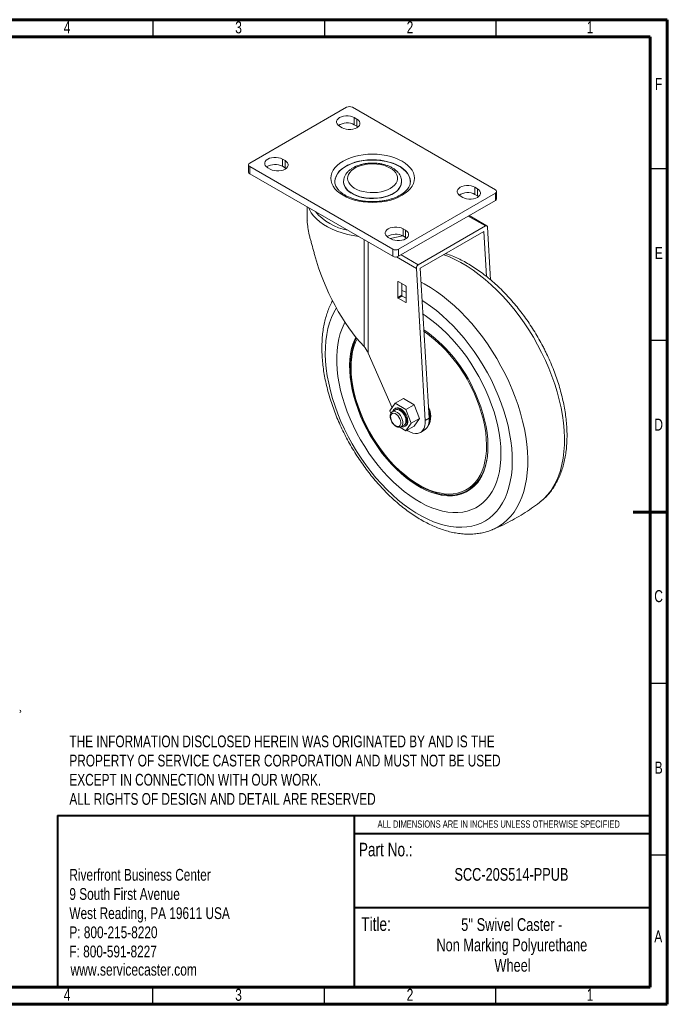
# Model space of a CAD drawing. Header units: inches. Extents: x 0.6 to 16.3, y 0.2 to 11.5.
# Tile 2 of 2: x 8.9 to 16.3, y 0.2 to 11.5. Entities that reach past the tile are written whole.
import ezdxf

# ---------------------------------------------------------------- set-up
doc = ezdxf.new("R2010")
doc.units = ezdxf.units.IN
doc.header["$MEASUREMENT"] = 0
doc.layers.add('FORMAT', color=7, linetype='Continuous')
doc.styles.add('SLDTEXTSTYLE0', font='TXT', dxfattribs={"width": 0.75})

# ---------------------------------------------------------------- blocks, each defined once
blk = doc.blocks.new('SW_NOTE_0')
at = {"layer": 'FORMAT', "color": 0, "char_height": 0.13542, "attachment_point": 1, "style": 'SLDTEXTSTYLE0'}
for s, insert in [('Riverfront Business Center', (0, 0.175)), ('9 South First Avenue', (0, -0.045)), ('West Reading, PA 19611 USA', (0, -0.265)), ('P: 800-215-8220', (0, -0.485)), ('F: 800-591-8227', (0, -0.705))]:
    blk.add_mtext(s, dxfattribs=dict(at, insert=insert))
blk = doc.blocks.new('SW_NOTE_1')
at = {"layer": 'FORMAT', "color": 0, "attachment_point": 2, "style": 'SLDTEXTSTYLE0'}
for s, insert, char_height in [("5'' Swivel Caster -", (0.788, 0.188), 0.14583), ('Non Marking Polyurethane', (0.789, -0.046), 0.14583), ('Wheel', (0.797, -0.28), 0.1458)]:
    blk.add_mtext(s, dxfattribs=dict(at, insert=insert, char_height=char_height))
blk = doc.blocks.new('SW_NOTE_2')
at = {"layer": 'FORMAT', "color": 0, "char_height": 0.13542, "attachment_point": 1, "style": 'SLDTEXTSTYLE0'}
for s, insert in [('THE INFORMATION DISCLOSED HEREIN WAS ORIGINATED BY AND IS THE', (0, 0.175)), ('PROPERTY OF SERVICE CASTER CORPORATION AND MUST NOT BE USED', (0, -0.045)), ('EXCEPT IN CONNECTION WITH OUR WORK.', (0, -0.265)), ('ALL RIGHTS OF DESIGN AND DETAIL ARE RESERVED', (0, -0.485))]:
    blk.add_mtext(s, dxfattribs=dict(at, insert=insert))

msp = doc.modelspace()

# ---------------------------------------------------------------- linework, layer by layer
at = {"color": 7, "linetype": 'Continuous', "lineweight": 60}
for p, q in [((0.59055118, 11.49606299), (16.33858268, 11.49606299)), ((16.33858268, 11.49606299), (16.33858268, 0.19685039)), ((0.78740157, 11.2992126), (16.14173228, 11.2992126)), ((16.14173228, 11.2992126), (16.14173228, 0.39370079)), ((16.33858268, 5.84645669), (15.94488189, 5.84645669)), ((16.14173228, 2.56889764), (16.14173228, 0.39370079)), ((16.14173228, 0.39370079), (0.78740157, 0.39370079)), ((16.14173228, 0.39370079), (8.77165354, 0.39370079)), ((16.33858268, 0.19685039), (0.59055118, 0.19685039))]:
    msp.add_line(p, q, dxfattribs=at)
at = {"color": 7, "linetype": 'Continuous', "lineweight": 30}
for p, q in [((10.43307087, 11.49606299), (10.43307087, 11.2992126)), ((12.4015748, 11.49606299), (12.4015748, 11.2992126)), ((14.37007874, 11.49606299), (14.37007874, 11.2992126)), ((16.33858268, 9.78346457), (16.14173228, 9.78346457)), ((16.33858268, 7.81496063), (16.14173228, 7.81496063)), ((16.33858268, 3.87795276), (16.14173228, 3.87795276)), ((16.33858268, 1.90944882), (16.14173228, 1.90944882)), ((10.43307087, 0.19685039), (10.43307087, 0.39370079)), ((12.4015748, 0.19685039), (12.4015748, 0.39370079)), ((14.37007874, 0.19685039), (14.37007874, 0.39370079))]:
    msp.add_line(p, q, dxfattribs=at)
at = {"color": 7, "linetype": 'Continuous', "lineweight": 15}
for p, q in [((12.6568865, 10.49089395), (11.54437183, 9.8486529)), ((14.36572789, 9.54249986), (12.72288314, 10.49089395)), ((12.77473763, 10.35482593), (12.74527485, 10.37183443)), ((12.74527485, 10.37183443), (12.74527485, 10.29018035)), ((12.77473763, 10.27317185), (12.74527485, 10.29018035)), ((12.77473763, 10.35482593), (12.77473763, 10.27317185)), ((12.57556922, 10.27386546), (12.60503201, 10.25685695)), ((12.78683003, 10.2650144), (12.77473763, 10.27317185)), ((11.94977972, 9.87858786), (11.92031694, 9.89559636)), ((11.92031694, 9.89559636), (11.92031694, 9.81394228)), ((11.94977972, 9.87858786), (11.94977972, 9.79693378)), ((11.53070348, 9.82960338), (11.53070348, 9.74794929)), ((11.54437183, 9.81055385), (13.18721659, 8.86215976)), ((11.54437183, 9.81055385), (11.54437183, 9.72889977)), ((11.54437183, 9.72889977), (13.18721659, 8.78050568)), ((11.75061131, 9.79762739), (11.78007409, 9.78061889)), ((11.94977972, 9.79693378), (11.92031694, 9.81394228)), ((11.96187212, 9.78877634), (11.94977972, 9.79693378)), ((12.62171653, 9.63842162), (12.62175494, 9.64134271)), ((12.62171653, 9.63842162), (12.62171653, 9.63569981)), ((13.2883832, 9.63569981), (13.2883832, 9.63842162)), ((13.25321322, 8.86215976), (14.36572789, 9.50440081)), ((14.15948841, 9.55542632), (14.13002563, 9.57243482)), ((14.13002563, 9.57243482), (14.13002563, 9.49078074)), ((14.15948841, 9.55542632), (14.15948841, 9.47377224)), ((14.36572789, 9.50440081), (14.36572789, 9.42274673)), ((14.37939624, 9.44179625), (14.37939624, 9.52345033)), ((13.25321322, 8.78050568), (14.36572789, 9.42274673)), ((13.96032, 9.47446585), (13.98978279, 9.45745734)), ((14.15948841, 9.47377224), (14.13002563, 9.49078074)), ((14.17158081, 9.46561479), (14.15948841, 9.47377224)), ((12.20504986, 9.34749846), (12.20504986, 9.20087727)), ((14.26665537, 9.1303321), (14.06292569, 9.24794274)), ((13.3345305, 9.07918825), (13.30506772, 9.09619676)), ((13.30506772, 9.09619676), (13.30506772, 9.01454267)), ((13.3345305, 9.07918825), (13.3345305, 8.99753417)), ((14.24950741, 9.12896046), (13.47923242, 8.68429017)), ((14.23197382, 9.06423668), (13.50294673, 8.6433783)), ((14.26206073, 8.55001615), (14.23197382, 9.06423668)), ((14.31005588, 8.51056578), (14.27472583, 9.11439775)), ((13.13536209, 8.99822778), (13.16482487, 8.98121928)), ((13.3345305, 8.99753417), (13.30506772, 9.01454267)), ((13.3466229, 8.98937673), (13.3345305, 8.99753417)), ((13.18721659, 8.86215976), (13.18721659, 8.78050568)), ((13.25321322, 8.86215976), (13.25321322, 8.78050568)), ((13.45731039, 8.64251387), (13.55940254, 6.8976397)), ((13.50294673, 8.6433783), (13.60359671, 6.92315245)), ((13.24517835, 8.48735121), (13.24517835, 8.30771223)), ((13.33474521, 8.44108896), (13.2498924, 8.49007345)), ((13.28937253, 8.46728206), (13.28937253, 8.33322498)), ((13.33945926, 8.25328502), (13.33945926, 8.432924)), ((13.28937253, 8.33322498), (13.24517835, 8.30771223)), ((13.29408657, 8.32506002), (13.2498924, 8.29954726)), ((13.2498924, 8.29954726), (13.33474521, 8.25056278)), ((13.29408657, 8.32506002), (13.33945926, 8.29886692)), ((13.17893802, 7.04202306), (12.90486876, 7.66944827)), ((13.21578191, 7.09444531), (13.31006281, 7.14887251)), ((13.4325373, 7.0781695), (13.31006281, 7.14887251)), ((13.21578191, 7.09444531), (13.15454466, 7.00731569)), ((13.15454466, 7.00731569), (13.16530295, 6.97958733)), ((13.21759512, 7.01777484), (13.18223978, 6.99736464)), ((13.21869056, 7.03765171), (13.20926247, 7.03220899)), ((13.33825639, 7.02374229), (13.21578191, 7.09444531)), ((13.33825639, 7.02374229), (13.4325373, 7.0781695)), ((13.39949364, 6.86590966), (13.33825639, 7.02374229)), ((13.49377454, 6.92033687), (13.4325373, 7.0781695)), ((13.39949364, 6.86590966), (13.49377454, 6.92033687)), ((13.4325373, 6.83320725), (13.49377454, 6.92033687)), ((13.55940254, 6.8976397), (13.60359671, 6.92315245)), ((13.26842342, 6.81909376), (13.33825639, 6.77878005)), ((13.28223166, 6.82415487), (13.317587, 6.84456507)), ((13.32591965, 6.83013092), (13.33534774, 6.83557364)), ((13.33825639, 6.77878005), (13.39949364, 6.86590966)), ((13.33825639, 6.77878005), (13.4325373, 6.83320725)), ((13.50462255, 6.76009352), (13.54881673, 6.78560627)), ((14.03533525, 6.10424306), (14.07069059, 6.12465326)), ((14.32995881, 5.64386123), (14.32824422, 5.64315456))]:
    msp.add_line(p, q, dxfattribs=at)
at = {"color": 8, "linetype": 'Continuous', "lineweight": 15}
for p, q in [((14.24950741, 9.12896046), (14.05316371, 9.24230727)), ((12.85685386, 7.74450446), (12.85685386, 8.97122003)), ((12.90486876, 8.94350162), (12.90486876, 7.66944827)), ((13.45731039, 8.64251387), (13.23074131, 8.77330941)), ((13.28288872, 8.79763698), (13.47923242, 8.68429017)), ((13.24989317, 8.49007301), (13.24517835, 8.48735121)), ((13.33945926, 8.36929521), (13.28937253, 8.38887687)), ((13.33945926, 8.25328414), (13.33474521, 8.25056278))]:
    msp.add_line(p, q, dxfattribs=at)
at = {"color": 7, "linetype": 'Continuous', "lineweight": 40}
for p, q in [((9.33591247, 2.36343871), (16.14173228, 2.36343871)), ((9.33591247, 2.36343871), (9.33591247, 0.39370079)), ((12.74360818, 2.36343871), (12.74360818, 0.39370079)), ((12.74360818, 2.1586001), (16.14173228, 2.1586001)), ((12.74360818, 1.30774736), (16.14173228, 1.30774736))]:
    msp.add_line(p, q, dxfattribs=at)
at = {"color": 7, "linetype": 'Continuous', "lineweight": 15, "flags": 128}
for points in [[(12.74527485, 10.37183443), (12.72426589, 10.38150636), (12.70005552, 10.38823701), (12.67385777, 10.39168889), (12.6469863, 10.39168889), (12.62078855, 10.38823701), (12.59657819, 10.38150636), (12.57556922, 10.37183443), (12.55881513, 10.35970621), (12.54715604, 10.34572987), (12.54117657, 10.33060623), (12.54117657, 10.31509366), (12.54715604, 10.29997002), (12.55881513, 10.28599367), (12.57556922, 10.27386546)], [(12.60503201, 10.25685695), (12.62604097, 10.24718502), (12.65025133, 10.24045437), (12.67644908, 10.2370025), (12.70332056, 10.2370025), (12.72951831, 10.24045437), (12.75372867, 10.24718502), (12.77473763, 10.25685695), (12.79149172, 10.26898517), (12.80315082, 10.28296152), (12.80913028, 10.29808516), (12.80913028, 10.31359773), (12.80315082, 10.32872137), (12.79149172, 10.34269771), (12.77473763, 10.35482593)], [(13.29446112, 9.48058891), (13.25432497, 9.45988284), (13.21042526, 9.44190119), (13.16331406, 9.42687009), (13.11358381, 9.41497858), (13.06185991, 9.40637618), (13.00879281, 9.40117109), (12.95504986, 9.39942875), (12.90130691, 9.40117109), (12.84823981, 9.40637618), (12.79651591, 9.41497858), (12.74678567, 9.42687009), (12.69967447, 9.44190119), (12.65577476, 9.45988284), (12.61563861, 9.48058891), (12.57977075, 9.50375901), (12.54862225, 9.52910178), (12.52258481, 9.55629849), (12.50198586, 9.58500715), (12.48708446, 9.61486673), (12.478068, 9.64550171), (12.47504986, 9.67652685), (12.478068, 9.707552), (12.48708446, 9.73818698), (12.50198586, 9.76804656), (12.52258481, 9.79675522), (12.54862225, 9.82395193), (12.57977075, 9.8492947), (12.61563861, 9.8724648), (12.65577476, 9.89317087), (12.69967447, 9.91115252), (12.74678567, 9.92618362), (12.79651591, 9.93807513), (12.84823981, 9.94667753), (12.90130691, 9.95188262), (12.95504986, 9.95362496), (13.00879281, 9.95188262), (13.06185991, 9.94667753), (13.11358381, 9.93807513), (13.16331406, 9.92618362), (13.21042526, 9.91115252), (13.25432497, 9.89317087), (13.29446112, 9.8724648), (13.33032897, 9.8492947), (13.36147748, 9.82395193), (13.38751492, 9.79675522), (13.40811386, 9.76804656), (13.42301526, 9.73818698), (13.43203172, 9.707552), (13.43504986, 9.67652685), (13.43203172, 9.64550171), (13.42301526, 9.61486673), (13.40811386, 9.58500715), (13.38751492, 9.55629849), (13.36147748, 9.52910178), (13.33032897, 9.50375901), (13.29446112, 9.48058891)], [(11.92031694, 9.89559636), (11.89930797, 9.9052683), (11.87509761, 9.91199895), (11.84889986, 9.91545082), (11.82202839, 9.91545082), (11.79583064, 9.91199895), (11.77162028, 9.9052683), (11.75061131, 9.89559636), (11.73385722, 9.88346815), (11.72219813, 9.8694918), (11.71621866, 9.85436816), (11.71621866, 9.83885559), (11.72219813, 9.82373195), (11.73385722, 9.80975561), (11.75061131, 9.79762739)], [(11.78007409, 9.78061889), (11.80108306, 9.77094696), (11.82529342, 9.76421631), (11.85149117, 9.76076443), (11.87836264, 9.76076443), (11.9045604, 9.76421631), (11.92877076, 9.77094696), (11.94977972, 9.78061889), (11.96653381, 9.79274711), (11.97819291, 9.80672345), (11.98417237, 9.82184709), (11.98417237, 9.83735966), (11.97819291, 9.8524833), (11.96653381, 9.86645965), (11.94977972, 9.87858786)], [(13.3883832, 9.63569981), (13.38833562, 9.63940673), (13.38453496, 9.66896444), (13.37470528, 9.69805519), (13.35898455, 9.72627061), (13.33759347, 9.75321462), (13.31083231, 9.77850897), (13.27907675, 9.80179859), (13.24277256, 9.82275656), (13.20242938, 9.84108865), (13.15861352, 9.85653754), (13.11194009, 9.86888635), (13.06306425, 9.87796173), (13.01267213, 9.88363629), (12.96147112, 9.88583036), (12.91017997, 9.88451314), (12.8595187, 9.87970314), (12.81019847, 9.87146786), (12.76291164, 9.85992291), (12.71832201, 9.84523036), (12.67705551, 9.82759647), (12.63969145, 9.80726876), (12.60675433, 9.78453261), (12.57870652, 9.75970716), (12.55594174, 9.73314093), (12.53877957, 9.70520684), (12.52746092, 9.67629702), (12.52214467, 9.6468173), (12.52171653, 9.63569981)], [(13.15775381, 9.55950836), (13.1851076, 9.57779341), (13.2075581, 9.5981828), (13.22462684, 9.62024195), (13.23595001, 9.64350072), (13.24128628, 9.66746338), (13.24052191, 9.69161921), (13.23367321, 9.71545338), (13.22088613, 9.7384579), (13.20243322, 9.76014246), (13.17870776, 9.7800449), (13.15021541, 9.79774103), (13.11756346, 9.8128537), (13.08144781, 9.82506079), (13.0426382, 9.83410214), (13.0019618, 9.83978505), (12.96028556, 9.8419884), (12.91849772, 9.84066521), (12.87748894, 9.83584371), (12.83813322, 9.82762664), (12.80126939, 9.81618914), (12.76768311, 9.80177498), (12.73809024, 9.78469138), (12.71312148, 9.76530243), (12.693309, 9.74402139), (12.67907508, 9.72130182), (12.67072308, 9.69762795), (12.66843101, 9.67350435), (12.67224773, 9.64944517), (12.68209188, 9.62596318), (12.69775366, 9.60355888), (12.71889926, 9.58270975), (12.74507799, 9.56386018), (12.77573192, 9.5474119), (12.8102077, 9.53371548), (12.84777053, 9.52306284), (12.88761984, 9.51568102), (12.9289063, 9.51172735), (12.97074997, 9.51128609), (13.01225901, 9.51436665), (13.05254874, 9.52090338), (13.09076046, 9.53075695), (13.12607973, 9.54371735), (13.15775381, 9.55950836)], [(12.7193476, 9.4996318), (12.75363773, 9.48237121), (12.79167979, 9.46796685), (12.83276512, 9.45668704), (12.87612839, 9.4487419), (12.92096181, 9.44427943), (12.96643023, 9.44338276), (13.01168666, 9.44606859), (13.05588805, 9.45228689), (13.09821101, 9.46192183), (13.13786715, 9.47479393), (13.17411776, 9.49066339), (13.20628754, 9.50923461), (13.23377724, 9.53016164), (13.25607477, 9.55305464), (13.27276478, 9.57748717), (13.28353637, 9.60300409), (13.28818887, 9.62913007), (13.2883832, 9.63569981)], [(14.13002563, 9.57243482), (14.10901667, 9.58210675), (14.0848063, 9.5888374), (14.05860855, 9.59228928), (14.03173708, 9.59228928), (14.00553933, 9.5888374), (13.98132897, 9.58210675), (13.96032, 9.57243482), (13.94356591, 9.5603066), (13.93190682, 9.54633026), (13.92592735, 9.53120662), (13.92592735, 9.51569405), (13.93190682, 9.50057041), (13.94356591, 9.48659406), (13.96032, 9.47446585)], [(13.98978279, 9.45745734), (14.01079175, 9.44778541), (14.03500211, 9.44105476), (14.06119986, 9.43760289), (14.08807134, 9.43760289), (14.11426909, 9.44105476), (14.13847945, 9.44778541), (14.15948841, 9.45745734), (14.1762425, 9.46958556), (14.1879016, 9.48356191), (14.19388106, 9.49868555), (14.19388106, 9.51419812), (14.1879016, 9.52932176), (14.1762425, 9.5432981), (14.15948841, 9.55542632)], [(13.30506772, 9.09619676), (13.28405875, 9.10586869), (13.25984839, 9.11259934), (13.23365064, 9.11605121), (13.20677917, 9.11605121), (13.18058142, 9.11259934), (13.15637106, 9.10586869), (13.13536209, 9.09619676), (13.118608, 9.08406854), (13.10694891, 9.07009219), (13.10096944, 9.05496855), (13.10096944, 9.03945598), (13.10694891, 9.02433234), (13.118608, 9.010356), (13.13536209, 8.99822778)], [(13.16482487, 8.98121928), (13.18583384, 8.97154735), (13.2100442, 8.9648167), (13.23624195, 8.96136482), (13.26311342, 8.96136482), (13.28931118, 8.9648167), (13.31352154, 8.97154735), (13.3345305, 8.98121928), (13.35128459, 8.9933475), (13.36294369, 9.00732384), (13.36892315, 9.02244748), (13.36892315, 9.03796005), (13.36294369, 9.05308369), (13.35128459, 9.06706004), (13.3345305, 9.07918825)], [(12.63799853, 8.02336664), (12.62918807, 8.00700391), (12.60449218, 7.9534738), (12.58381557, 7.89585281), (12.5672526, 7.83440386), (12.55487883, 7.76940733), (12.54675072, 7.70115977), (12.54290536, 7.62997259), (12.5433603, 7.5561706), (12.54811346, 7.48009053), (12.55714315, 7.40207953), (12.57040817, 7.32249354), (12.58784799, 7.24169569), (12.60938305, 7.16005465), (12.63491509, 7.07794292), (12.6643276, 6.99573516), (12.69748638, 6.91380647), (12.73424014, 6.83253067), (12.77442118, 6.7522786), (12.81784616, 6.67341643), (12.86431694, 6.59630399), (12.91362149, 6.52129314), (12.96553485, 6.44872612), (13.01982014, 6.37893404), (13.07622967, 6.31223535), (13.13450606, 6.24893439), (13.19438341, 6.18931996), (13.2555885, 6.1336641), (13.31784209, 6.08222073), (13.38086011, 6.03522459), (13.44435503, 5.9928901), (13.50803714, 5.95541043), (13.57161586, 5.92295659), (13.63480112, 5.89567666), (13.6973046, 5.87369511), (13.75884111, 5.85711224), (13.81912989, 5.84600371), (13.87789584, 5.8404202), (13.93487083, 5.84038721), (13.98979489, 5.84590486), (14.04241743, 5.856948), (14.09249833, 5.87346622), (14.13980909, 5.89538417), (14.18413384, 5.92260183), (14.22527034, 5.95499502), (14.26303089, 5.99241594), (14.29724319, 6.03469384), (14.32775115, 6.08163581), (14.35441556, 6.13302768), (14.37711476, 6.18863495), (14.39574518, 6.2482039), (14.41022181, 6.31146274), (14.42047861, 6.37812281), (14.42646876, 6.44787998), (14.42816493, 6.52041595), (14.4255594, 6.59539976), (14.41866404, 6.67248927), (14.40751032, 6.75133275), (14.39214914, 6.83157044), (14.37265057, 6.91283625), (14.34910359, 6.99475938), (14.32161564, 7.07696602), (14.29031213, 7.15908109), (14.25533591, 7.24072992), (14.21684655, 7.32153996), (14.21684655, 7.32153996)], [(12.63799853, 8.02336664), (12.62918807, 8.00700391), (12.60449218, 7.9534738), (12.58381557, 7.89585281), (12.5672526, 7.83440386), (12.55487883, 7.76940733), (12.54675072, 7.70115977), (12.54290536, 7.62997259), (12.5433603, 7.5561706), (12.54811346, 7.48009053), (12.55714315, 7.40207953), (12.57040817, 7.32249354), (12.58784799, 7.24169569), (12.60938305, 7.16005465), (12.63491509, 7.07794292), (12.6643276, 6.99573516), (12.69748638, 6.91380647), (12.73424014, 6.83253067), (12.77442118, 6.7522786), (12.81784616, 6.67341643), (12.86431694, 6.59630399), (12.91362149, 6.52129314), (12.96553485, 6.44872612), (13.01982014, 6.37893404), (13.07622967, 6.31223535), (13.13450606, 6.24893439), (13.19438341, 6.18931996), (13.2555885, 6.1336641), (13.31784209, 6.08222073), (13.38086011, 6.03522459), (13.44435503, 5.9928901), (13.50803714, 5.95541043), (13.57161586, 5.92295659), (13.63480112, 5.89567666), (13.6973046, 5.87369511), (13.75884111, 5.85711224), (13.81912989, 5.84600371), (13.87789584, 5.8404202), (13.93487083, 5.84038721), (13.98979489, 5.84590486), (14.04241743, 5.856948), (14.09249833, 5.87346622), (14.13980909, 5.89538417), (14.18413384, 5.92260183), (14.22527034, 5.95499502), (14.26303089, 5.99241594), (14.29724319, 6.03469384), (14.32775115, 6.08163581), (14.35441556, 6.13302768), (14.37711476, 6.18863495), (14.39574518, 6.2482039), (14.41022181, 6.31146274), (14.42047861, 6.37812281), (14.42646876, 6.44787998), (14.42816493, 6.52041595), (14.4255594, 6.59539976), (14.41866404, 6.67248927), (14.40751032, 6.75133275), (14.39214914, 6.83157044), (14.37265057, 6.91283625), (14.34910359, 6.99475938), (14.32161564, 7.07696602), (14.29031213, 7.15908109), (14.25533591, 7.24072992), (14.21684655, 7.32153996), (14.21684655, 7.32153996)], [(14.21684655, 7.32153996), (14.17501968, 7.40114249), (14.13004614, 7.47917431), (14.08213113, 7.55527938), (14.03149329, 7.62911044), (13.97836366, 7.70033062), (13.92298465, 7.76861495), (13.86560896, 7.83365189), (13.80649837, 7.89514466), (13.74592258, 7.95281271), (13.68415801, 8.00639289), (13.62148645, 8.05564074), (13.55819387, 8.10033156), (13.53378973, 8.11623539)], [(14.21684655, 7.32153996), (14.17501968, 7.40114249), (14.13004614, 7.47917431), (14.08213113, 7.55527938), (14.03149329, 7.62911044), (13.97836366, 7.70033062), (13.92298465, 7.76861495), (13.86560896, 7.83365189), (13.80649837, 7.89514466), (13.74592258, 7.95281271), (13.68415801, 8.00639289), (13.62148645, 8.05564074), (13.55819387, 8.10033156), (13.53378973, 8.11623539)], [(12.76797169, 7.84531323), (12.75950832, 7.82725973), (12.73938255, 7.77562761), (12.7233569, 7.72008489), (12.71151891, 7.66093493), (12.70393323, 7.59850079), (12.70064128, 7.53312345), (12.70166106, 7.46516), (12.70698697, 7.39498162), (12.71658995, 7.3229716), (12.73041754, 7.24952323), (12.74839422, 7.17503767), (12.7704218, 7.09992172), (12.79637998, 7.02458566), (12.82612699, 6.94944092), (12.85950036, 6.87489794), (12.89631781, 6.80136384), (12.93637826, 6.72924023), (12.97946292, 6.65892103), (13.02533646, 6.5907903), (13.07374835, 6.52522014), (13.12443417, 6.46256868), (13.1771171, 6.4031781), (13.23150941, 6.34737277), (13.28731401, 6.29545747), (13.34422612, 6.24771576), (13.40193492, 6.20440837), (13.46012521, 6.16577185), (13.51847918, 6.1320172), (13.57667811, 6.10332878), (13.63440416, 6.07986329), (13.69134203, 6.06174888), (13.74718076, 6.04908449), (13.80161537, 6.04193928), (13.85434856, 6.04035228), (13.90509231, 6.04433215), (13.95356949, 6.05385717), (13.99951532, 6.0688753), (14.04267888, 6.08930453), (14.0828244, 6.11503327), (14.11973264, 6.14592101), (14.15320201, 6.18179905), (14.18304971, 6.22247143), (14.20911273, 6.26771601), (14.23124872, 6.31728569), (14.24933678, 6.37090974), (14.26327812, 6.42829527), (14.26736752, 6.45040775)], [(12.77622764, 7.83526964), (12.75864754, 7.79657282), (12.73996173, 7.74375095), (12.7254446, 7.68708791), (12.71517734, 7.62690059), (12.70921737, 7.56352558), (12.70759801, 7.49731729), (12.71032832, 7.42864599), (12.71739303, 7.35789572), (12.72875264, 7.28546214), (12.74434362, 7.21175033), (12.76407877, 7.13717252), (12.78784773, 7.06214577), (12.81551758, 6.98708967), (12.84693357, 6.91242396), (12.88192, 6.8385662), (12.92028123, 6.76592943), (12.96180273, 6.69491988), (13.00625227, 6.62593464), (13.0533813, 6.55935951), (13.10292623, 6.49556682), (13.15461001, 6.43491332), (13.20814358, 6.37773819), (13.26322757, 6.3243612), (13.31955392, 6.27508084), (13.37680765, 6.23017272), (13.43466855, 6.18988797), (13.49281305, 6.15445189), (13.55091598, 6.12406264), (13.60865241, 6.09889018), (13.66569945, 6.07907529), (13.72173807, 6.06472877), (13.77645488, 6.05593085), (13.82954388, 6.05273074), (13.88070817, 6.05514634), (13.92966163, 6.06316413), (13.97613049, 6.07673928), (14.01985487, 6.09579586), (14.06059025, 6.12022731), (14.09810882, 6.149897), (14.13220076, 6.184639), (14.16267542, 6.22425902), (14.18936237, 6.26853548), (14.21211236, 6.31722079), (14.23079817, 6.37004266), (14.24531529, 6.42670569), (14.25558255, 6.48689302), (14.26154253, 6.55026803), (14.26316189, 6.61647632), (14.26043158, 6.68514762), (14.25336686, 6.75589789), (14.24200725, 6.82833147), (14.22641627, 6.90204328), (14.20668112, 6.97662109), (14.18291216, 7.05164783), (14.15524232, 7.12670394), (14.12382633, 7.20136965), (14.08883989, 7.27522741), (14.08883989, 7.27522741)], [(13.75897418, 6.03783453), (13.74400156, 6.04033009), (13.68782947, 6.05307009), (13.63055167, 6.07129265), (13.57248099, 6.09489823), (13.51393459, 6.12375792), (13.45523224, 6.15771409), (13.39669455, 6.19658128), (13.33864122, 6.24014722), (13.28138934, 6.28817396), (13.22525157, 6.3403992), (13.17053454, 6.3965377), (13.11753708, 6.45628285), (13.06654866, 6.51930835), (13.01784774, 6.58526996), (12.97170033, 6.65380745), (12.92835845, 6.72454646), (12.88805884, 6.79710066), (12.85102158, 6.87107377), (12.81744897, 6.94606179), (12.78752436, 7.02165515), (12.7614112, 7.09744098), (12.73925211, 7.17300538), (12.72116811, 7.24793563), (12.70725797, 7.3218225), (12.69759766, 7.39426243), (12.69223995, 7.46485979), (12.69121409, 7.53322899), (12.69452569, 7.59899664), (12.70215666, 7.66180352), (12.71406532, 7.72130661), (12.72028143, 7.74506904)], [(14.10164056, 7.27985866), (14.13696962, 7.2053272), (14.16873992, 7.12998506), (14.19677795, 7.05424373), (14.22093057, 6.9785169), (14.24106587, 6.90321815), (14.25707388, 6.82875874), (14.26886715, 6.75554534), (14.2763813, 6.68397782), (14.27957527, 6.61444705), (14.27843161, 6.54733279), (14.27295659, 6.4830016), (14.2631801, 6.42180481), (14.24915553, 6.36407668), (14.23095948, 6.3101325), (14.20869133, 6.26026688), (14.18247271, 6.21475218), (14.16136028, 6.18498635)], [(13.35951494, 6.88898887), (13.35729126, 6.91224176), (13.35074008, 6.93680849), (13.34021459, 6.96136466), (13.32628222, 6.98458645), (13.30969406, 7.00522196), (13.29134439, 7.02215872), (13.27222245, 7.03448368), (13.25335909, 7.04153238), (13.23577125, 7.04292484), (13.2204071, 7.03858598), (13.21869056, 7.03765171)], [(13.26759106, 7.02643305), (13.2866159, 7.01288242), (13.3046151, 6.99492664), (13.32061833, 6.97353373), (13.33376285, 6.94985697), (13.34334002, 6.92517279), (13.34883355, 6.90081192), (13.34994728, 6.87808766), (13.34662116, 6.85822508), (13.33903451, 6.84229498), (13.32759632, 6.83115615), (13.31292324, 6.82540909), (13.29580628, 6.82536363), (13.28753829, 6.82721832)], [(13.26759106, 7.01282404), (13.28517609, 7.0001071), (13.30165619, 6.98305859), (13.31599585, 6.96274973), (13.32729406, 6.94045659), (13.33484091, 6.91757994), (13.33816221, 6.8955572), (13.33704926, 6.87577214), (13.33157199, 6.85946793), (13.32207457, 6.84766902), (13.317587, 6.84456507)], [(13.22045061, 6.83591128), (13.23634853, 6.8292569), (13.25106739, 6.82814264), (13.26351553, 6.83265113), (13.27276975, 6.842448), (13.27814369, 6.85680667), (13.2792388, 6.87466221), (13.27597386, 6.89469036), (13.26859102, 6.91540573), (13.25763782, 6.93527196), (13.24392662, 6.95281564), (13.2284743, 6.96673566), (13.21242691, 6.97599963), (13.1969746, 6.97992047), (13.18326339, 6.9782074), (13.17231019, 6.97098747), (13.16492735, 6.95879615), (13.16166241, 6.94253761), (13.16275752, 6.92341768), (13.16813147, 6.90285439), (13.17738569, 6.88237283), (13.18983383, 6.86349201), (13.20455268, 6.84761226), (13.22045061, 6.83591128)], [(13.55940254, 6.8976397), (13.55919405, 6.86426151), (13.5545383, 6.83388405), (13.54554547, 6.80722632), (13.53242841, 6.78491928), (13.5154976, 6.76749092), (13.49515377, 6.75535376), (13.47187844, 6.74879506), (13.44622251, 6.74797007), (13.41879324, 6.75289831), (13.39023985, 6.76346314), (13.36123817, 6.77941449), (13.35111208, 6.78620148)], [(14.87598595, 5.9590855), (14.87804766, 5.96067554), (14.87981173, 5.96204822)]]:
    msp.add_lwpolyline(points, dxfattribs=at)
at = {"color": 8, "linetype": 'Continuous', "lineweight": 15, "flags": 128}
for points in [[(13.38838266, 9.6380269), (13.38795505, 9.6495391), (13.38263881, 9.67901882), (13.37132016, 9.70792864), (13.35415798, 9.73586273), (13.3313932, 9.76242897), (13.30334539, 9.78725441), (13.27040827, 9.80999057), (13.23304421, 9.83031827), (13.19177772, 9.84795217), (13.14718809, 9.86264471), (13.09990126, 9.87418966), (13.05058103, 9.88242494), (12.99991975, 9.88723495), (12.9486286, 9.88855216), (12.89742759, 9.88635809), (12.84703547, 9.88068353), (12.79815964, 9.87160815), (12.7514862, 9.85925934), (12.70767035, 9.84381046), (12.66732716, 9.82547836), (12.63102297, 9.8045204), (12.59926741, 9.78123077), (12.57250625, 9.75593642), (12.55111517, 9.72899242), (12.53539444, 9.700777), (12.52556476, 9.67168625), (12.52176411, 9.64212853), (12.52171863, 9.63764194)], [(13.19075212, 9.5023536), (13.15646199, 9.48509302), (13.11841993, 9.47068866), (13.0773346, 9.45940885), (13.03397134, 9.4514637), (12.98913791, 9.44700123), (12.94366949, 9.44610456), (12.89841307, 9.44879039), (12.85421168, 9.4550087), (12.81188871, 9.46464364), (12.77223257, 9.47751573), (12.73598197, 9.49338519), (12.70381219, 9.51195641), (12.67632249, 9.53288344), (12.65402495, 9.55577645), (12.63733494, 9.58020897), (12.62656336, 9.60572589), (12.62191085, 9.63185187), (12.62171653, 9.63842162)], [(12.79134247, 9.00903895), (12.73042077, 9.0184743), (12.66618402, 9.03200122), (12.60434829, 9.04884924), (12.54542753, 9.06887833), (12.48991149, 9.09192201), (12.4382616, 9.11778875), (12.39090718, 9.14626354), (12.34824181, 9.17710971), (12.31062014, 9.21007087), (12.27835487, 9.24487304), (12.25171418, 9.28122697), (12.2309195, 9.31883048), (12.22313464, 9.33705834)], [(14.89601286, 7.6760882), (14.84989382, 7.76430229), (14.8006386, 7.85099894), (14.74842691, 7.93586181), (14.69344927, 8.01858124), (14.63590629, 8.0988554), (14.57600794, 8.17639137), (14.51397278, 8.25090625), (14.45002717, 8.32212812), (14.38440445, 8.38979711), (14.31734405, 8.4536663), (14.24909068, 8.51350265), (14.17989338, 8.5690878), (14.11000465, 8.62021895), (14.03967951, 8.66670951), (13.96917457, 8.70838986), (13.89874708, 8.74510789), (13.82865404, 8.77672964), (13.77193066, 8.79865942)], [(13.51221664, 8.48494464), (13.54838453, 8.46547294), (13.61888948, 8.4237926), (13.68921462, 8.37730203), (13.75910335, 8.32617089), (13.82830064, 8.27058573), (13.89655401, 8.21074939), (13.96361441, 8.14688019), (14.02923714, 8.0792112), (14.09318275, 8.00798933), (14.15521791, 7.93347446), (14.21511626, 7.85593848), (14.27265924, 7.77566432), (14.32763687, 7.69294489), (14.37984856, 7.60808202), (14.42910379, 7.52138537), (14.47522283, 7.43317128), (14.51803739, 7.34376165), (14.55739126, 7.2534827), (14.59314083, 7.16266387), (14.62515565, 7.07163654), (14.65331892, 6.98073286), (14.67752786, 6.89028453), (14.69769413, 6.80062157), (14.71374416, 6.71207118), (14.72561938, 6.62495644), (14.73327645, 6.53959525), (14.73668745, 6.45629906), (14.73583991, 6.37537182), (14.73073694, 6.29710883), (14.72139715, 6.22179565), (14.70785462, 6.1497071), (14.69015878, 6.08110623), (14.66837418, 6.01624333), (14.64258032, 5.9553551), (14.61287132, 5.89866372), (14.57935558, 5.84637603), (14.5421554, 5.79868283), (14.50140652, 5.75575815), (14.45725762, 5.71775862), (14.40986981, 5.6848229), (14.35941598, 5.65707115), (14.32995881, 5.64386123)], [(14.31825996, 7.35823113), (14.27362473, 7.44342359), (14.22581551, 7.52705964), (14.17502482, 7.60880252), (14.12145718, 7.68832306), (14.06532827, 7.76530107), (14.00686412, 7.83942659), (13.94630014, 7.91040114), (13.88388019, 7.97793892), (13.81985562, 8.041768), (13.75448424, 8.10163135), (13.68802927, 8.15728792), (13.6207583, 8.2085136), (13.55294221, 8.25510213), (13.52461244, 8.27308593)], [(12.53884277, 8.18818407), (12.50865001, 8.13517428), (12.48236242, 8.07777877), (12.46011364, 8.01627252), (12.44199324, 7.95090321), (12.42807419, 7.88193405), (12.41841254, 7.80964275), (12.41304719, 7.73432042), (12.41199974, 7.65627034), (12.41527442, 7.57580679), (12.42285803, 7.49325377), (12.43472005, 7.4089437), (12.4508127, 7.32321606), (12.47107119, 7.23641605), (12.49541394, 7.14889317), (12.52374294, 7.06099986), (12.55594411, 6.97309003), (12.59188779, 6.88551766), (12.63142925, 6.79863537), (12.67440926, 6.71279301), (12.72065477, 6.62833623), (12.76997955, 6.54560512), (12.82218501, 6.46493279), (12.87706091, 6.3866441), (12.9343863, 6.31105428), (12.99393034, 6.2384677), (13.05545328, 6.16917665), (13.11870739, 6.10346013), (13.18343795, 6.04158277), (13.24938433, 5.98379372), (13.31628098, 5.93032567), (13.38385853, 5.88139393), (13.45184487, 5.83719552), (13.51996625, 5.79790843), (13.58794836, 5.76369083), (13.65551746, 5.73468052), (13.72240148, 5.7109943), (13.78833109, 5.69272756), (13.85304083, 5.67995385), (13.91627013, 5.6727246), (13.97776439, 5.67106892), (14.03727598, 5.67499349), (14.09456529, 5.68448249), (14.14940162, 5.69949772), (14.20156417, 5.71997871), (14.2508429, 5.74584301), (14.29703939, 5.77698645), (14.3399676, 5.81328364), (14.37945469, 5.85458842), (14.41534166, 5.90073448), (14.447484, 5.95153599), (14.47575229, 6.0067884), (14.5000327, 6.06626922), (14.52022746, 6.12973896), (14.53625525, 6.19694203), (14.54805154, 6.26760783), (14.55556883, 6.34145183), (14.55877684, 6.41817666), (14.55766267, 6.4974734), (14.55223078, 6.57902274), (14.54250307, 6.66249631), (14.5285187, 6.74755799), (14.51033397, 6.83386527), (14.48802212, 6.92107062), (14.46167298, 7.00882289), (14.43139265, 7.09676874), (14.39730306, 7.18455404), (14.35954148, 7.2718253), (14.31825996, 7.35823113), (14.31825996, 7.35823113)], [(14.87981173, 5.96204822), (14.92219655, 5.99867507), (14.96294544, 6.04159975), (15.00014562, 6.08929294), (15.03366136, 6.14158063), (15.06337036, 6.19827202), (15.08916422, 6.25916025), (15.11094881, 6.32402314), (15.12864466, 6.39262402), (15.14218718, 6.46471257), (15.15152697, 6.54002575), (15.15662995, 6.61828874), (15.15747748, 6.69921598), (15.15406649, 6.78251216), (15.14640941, 6.86787336), (15.1345342, 6.95498809), (15.11848417, 7.04353849), (15.09831789, 7.13320144), (15.07410895, 7.22364978), (15.04594569, 7.31455346), (15.01393086, 7.40558079), (14.97818129, 7.49639962), (14.93882743, 7.58667856), (14.89601286, 7.6760882)], [(13.59583427, 7.05582167), (13.59858235, 7.04895247), (13.6104444, 7.01353932), (13.61829069, 6.97865328), (13.62192802, 6.94515338), (13.62126683, 6.91386448), (13.6163234, 6.88555702), (13.60721945, 6.86092803), (13.59417916, 6.84058395), (13.59199662, 6.83804023)], [(13.18237633, 6.99744303), (13.19067303, 7.00081292), (13.20620538, 7.00170679), (13.22337332, 6.99688612), (13.24109812, 6.98665381), (13.25826606, 6.9716528), (13.27379841, 6.95282566), (13.28671923, 6.93135536), (13.29621665, 6.90859096), (13.30169392, 6.88596284), (13.30280687, 6.86489279), (13.29948557, 6.84670474), (13.29193872, 6.8325415), (13.28269828, 6.82442932)]]:
    msp.add_lwpolyline(points, dxfattribs=at)
at = {"color": 7, "linetype": 'Continuous', "lineweight": 15}
for centre, radius, start, end in [((12.68988482, 10.42720743), 0.07172769, 62.609672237, 117.390327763), ((12.66124984, 10.13290655), 0.17831222, 61.886218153, 123.252164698), ((11.55160176, 9.82960338), 0.02037538, 110.783420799, 249.216579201), ((11.83629193, 9.65666849), 0.17831222, 61.886218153, 123.252164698), ((11.55405815, 9.75027826), 0.0234705, 185.694799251, 245.625341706), ((12.78820184, 9.65209583), 0.16729073, 185.62453912, 245.695601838), ((14.04600062, 9.33350694), 0.17831222, 61.886218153, 123.252164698), ((14.35849796, 9.52345033), 0.02037538, 290.783420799, 69.216579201), ((14.35604158, 9.44412522), 0.0234705, 294.374658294, 354.305200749), ((13.22104271, 8.85726888), 0.17831222, 61.886218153, 123.252164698), ((13.22021491, 8.92584628), 0.07172769, 242.609672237, 297.390327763), ((13.22021491, 8.8441922), 0.07172769, 242.609672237, 297.390327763), ((13.24805218, 8.48781739), 0.00291139, 50.796714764, 189.21403699), ((13.32922448, 8.43245826), 0.01024537, 2.605478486, 57.39452166), ((13.25541313, 8.30817797), 0.01024537, 182.605478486, 237.39452166), ((13.2996073, 8.33369072), 0.01024537, 182.605478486, 237.39452166), ((13.33658543, 8.25281884), 0.00291139, 230.796714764, 9.21403699), ((12.56482947, 6.54263966), 1.70448824, 25.627359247, 54.927937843), ((12.58439274, 6.55389052), 1.66843884, 25.616308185, 54.830778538), ((13.23570536, 6.98838563), 0.04964176, 50.035252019, 165.960701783), ((13.23854563, 6.97442597), 0.04814612, 52.895067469, 115.794474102), ((13.38218389, 6.94189097), 0.23076992, 340.904540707, 20.971071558), ((13.46517174, 6.89860083), 0.1405854, 306.510944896, 10.057621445), ((13.30291873, 6.88242055), 0.05697608, 304.692289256, 6.619891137), ((13.87564714, 6.45869548), 0.38681539, 300.280169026, 324.149786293), ((8.90343376, 3.55892635), 0.01327773, 0, 90), ((8.90343376, 3.55892635), 0.01327773, 270, 0)]:
    msp.add_arc(centre, radius, start, end, dxfattribs=at)
at = {"color": 8, "linetype": 'Continuous', "lineweight": 15}
for centre, radius, start, end in [((13.12178609, 9.65494999), 0.16745738, 294.320619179, 354.186994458), ((12.79790438, 9.73099609), 0.66421662, 221.136065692, 258.869310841), ((12.9760718, 10.19385772), 1.22163375, 278.519656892, 285.458601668), ((13.29084134, 7.58753441), 0.59190859, 153.35885906, 164.564886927), ((13.84025251, 6.43931679), 0.40962687, 258.555396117, 321.619341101)]:
    msp.add_arc(centre, radius, start, end, dxfattribs=at)
at = {"color": 7, "linetype": 'Continuous', "lineweight": 15}
for centre, major_axis, ratio, start_param, end_param in [((14.2511556, 9.10079095), (0.01477164, 0.02993049), 0.6161279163, 5.4575654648, 7.0283617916), ((12.95504986, 8.72616319), (-0.49467514, 1.23143909), 0.4577850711, 1.3283270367, 2.2900453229), ((13.48088061, 8.65612067), (0.01477164, 0.02993049), 0.6161279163, 0.7451764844, 2.3159728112), ((12.84594319, 7.63543127), (-0.0549639, 0.13682657), 0.4577850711, 4.7775447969, 5.4316379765)]:
    msp.add_ellipse(centre, major_axis=major_axis, ratio=ratio, start_param=start_param, end_param=end_param, dxfattribs=at)
for points, knots in [([(13.28773746, 9.63787262), (13.28792206, 9.64128443), (13.28860664, 9.65393711), (13.28413358, 9.67569422), (13.27463318, 9.70223704), (13.25984214, 9.72744911), (13.24032458, 9.75116602), (13.21604846, 9.77313623), (13.18730331, 9.79299467), (13.15456569, 9.81034347), (13.11850079, 9.82484816), (13.07982196, 9.83628503), (13.03921722, 9.84452242), (12.99733771, 9.84948507), (12.95482603, 9.85113186), (12.91232382, 9.84945032), (12.8704692, 9.84445561), (12.82988656, 9.83618786), (12.79117813, 9.82470499), (12.75492539, 9.81007455), (12.72170738, 9.79237152), (12.69213936, 9.77170503), (12.66692029, 9.74828011), (12.64669134, 9.72248984), (12.63225905, 9.69495362), (12.62360034, 9.6679304), (12.62258901, 9.65013817), (12.62213403, 9.64213366)], [0, 0, 0, 0, 0.0139741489, 0.0518230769, 0.0896398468, 0.128071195, 0.1675833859, 0.2082977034, 0.2499808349, 0.2922136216, 0.3345989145, 0.3769040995, 0.4190829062, 0.4611530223, 0.5031609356, 0.5451650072, 0.5872179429, 0.6293751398, 0.6717025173, 0.7142592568, 0.7570798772, 0.8001336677, 0.8431732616, 0.8857197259, 0.9271977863, 0.9672472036, 1, 1, 1, 1]), ([(13.27112968, 9.48289928), (13.2653486, 9.47967246), (13.2484843, 9.47025931), (13.21760113, 9.45606926), (13.17771784, 9.4412979), (13.13489002, 9.42898189), (13.08972786, 9.41930309), (13.04278883, 9.41243373), (12.99468584, 9.40848936), (12.94604508, 9.40753932), (12.89750682, 9.40960249), (12.8497124, 9.41464696), (12.80329417, 9.42258926), (12.75886348, 9.43329485), (12.7170024, 9.44657807), (12.67825354, 9.46220211), (12.64310695, 9.47988031), (12.61198285, 9.49928055), (12.58522133, 9.52003235), (12.56305142, 9.54174093), (12.54561646, 9.56403079), (12.53276833, 9.58662038), (12.52489407, 9.60944327), (12.52136728, 9.62642747), (12.52204487, 9.63598167), (12.52217578, 9.63782762)], [0, 0, 0, 0, 0.0237334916, 0.0692343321, 0.1148577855, 0.1606066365, 0.2064760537, 0.2524460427, 0.2984894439, 0.3445759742, 0.3906740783, 0.4367443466, 0.4827510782, 0.5286621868, 0.5744470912, 0.6200796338, 0.665544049, 0.7108461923, 0.7560334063, 0.8012034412, 0.8465325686, 0.8923905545, 0.939378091, 0.9882873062, 1, 1, 1, 1]), ([(13.38807293, 9.63813125), (13.38816899, 9.63696817), (13.3889433, 9.62759249), (13.3855867, 9.61091754), (13.37763734, 9.58716445), (13.3644221, 9.56380348), (13.34597945, 9.54047614), (13.32282933, 9.51829521), (13.29773291, 9.49901063), (13.27912283, 9.48774006), (13.27112968, 9.48289928)], [0, 0, 0, 0, 0.0224508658, 0.1809784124, 0.3220705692, 0.4719035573, 0.6158635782, 0.7563804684, 0.8953638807, 1, 1, 1, 1]), ([(12.28903405, 8.80200158), (12.28485541, 8.81698338), (12.27218486, 8.86241152), (12.25476518, 8.92323238), (12.23891592, 8.98272581), (12.22464837, 9.04113133), (12.21333977, 9.09766534), (12.20734021, 9.15041751), (12.2045971, 9.18089124), (12.20558521, 9.19656808), (12.20585571, 9.20085984)], [0, 0, 0, 0, 0.10544774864, 0.31974079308, 0.42890770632, 0.53437047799, 0.74913600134, 0.85869860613, 0.96131669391, 1, 1, 1, 1]), ([(14.88020675, 5.9628283), (14.89299914, 5.97308685), (14.92121507, 5.99571393), (14.96100962, 6.03591552), (15.00021653, 6.08225522), (15.03595894, 6.13285454), (15.06823667, 6.18745359), (15.09689556, 6.24597275), (15.12181861, 6.30824429), (15.14288503, 6.3740765), (15.15999337, 6.44323567), (15.17306522, 6.51545792), (15.18205011, 6.59045779), (15.18692548, 6.66793902), (15.18769417, 6.74760113), (15.18438107, 6.82914352), (15.17702941, 6.91227237), (15.1656965, 6.99670288), (15.15045012, 7.08215956), (15.13136725, 7.16837005), (15.1085333, 7.25506396), (15.08204162, 7.34197219), (15.05199343, 7.42882629), (15.01849734, 7.51535913), (14.98231693, 7.59979426), (14.95292516, 7.66241294), (14.92871697, 7.7113079), (14.90306118, 7.76140163), (14.86486134, 7.83139505), (14.81674321, 7.91280632), (14.76594301, 7.99239645), (14.71262004, 8.06990993), (14.65693643, 8.14510137), (14.59905874, 8.21773175), (14.53915769, 8.28756849), (14.47740761, 8.3543857), (14.4139859, 8.41796437), (14.34907256, 8.4780926), (14.28284999, 8.53456502), (14.21550291, 8.58718413), (14.14721916, 8.6357539), (14.07818943, 8.68010158), (14.00861392, 8.71999408), (13.93869013, 8.75544762), (13.8686853, 8.78556682), (13.82067405, 8.80430512), (13.79615694, 8.81151467), (13.79485978, 8.81189612)], [0, 0, 0, 0, 0.018320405, 0.0404089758, 0.0626265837, 0.0850220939, 0.1076281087, 0.1304587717, 0.1535098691, 0.1767614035, 0.2001821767, 0.2237353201, 0.2473835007, 0.2710928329, 0.294835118, 0.318587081, 0.3423305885, 0.3660567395, 0.3897604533, 0.413439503, 0.4370937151, 0.4607243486, 0.484333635, 0.5079244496, 0.5315000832, 0.553822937, 0.5599344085, 0.5724308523, 0.5959813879, 0.6195328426, 0.6430865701, 0.6666455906, 0.6902138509, 0.7137952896, 0.7373938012, 0.7610131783, 0.7846570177, 0.8083285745, 0.832030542, 0.8557647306, 0.8795316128, 0.9033296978, 0.9271547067, 0.9509985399, 0.9748445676, 0.9986690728, 1, 1, 1, 1]), ([(12.49558616, 8.27044867), (12.49082586, 8.26204478), (12.47546967, 8.23493477), (12.45363516, 8.18534885), (12.42994126, 8.12189615), (12.41037118, 8.05476676), (12.39472947, 7.98445819), (12.38316284, 7.91117531), (12.37569014, 7.83522714), (12.3723299, 7.75690671), (12.37306925, 7.67651715), (12.37787645, 7.59435637), (12.38670244, 7.51071556), (12.39948586, 7.42587505), (12.4161554, 7.34010903), (12.4366309, 7.25368902), (12.46082399, 7.16688487), (12.48863843, 7.07996538), (12.5199702, 6.99319863), (12.55470765, 6.90685188), (12.59273151, 6.82119136), (12.63391506, 6.73648174), (12.67812434, 6.6529856), (12.72521839, 6.57096269), (12.77504881, 6.49067065), (12.82746074, 6.41236286), (12.88229351, 6.33628753), (12.93938226, 6.2626859), (12.99855773, 6.19179295), (13.05964687, 6.12383709), (13.12247335, 6.05903986), (13.18685807, 5.99761582), (13.25261951, 5.93977258), (13.31957381, 5.88571103), (13.38753448, 5.8356257), (13.45631162, 5.78970525), (13.5257104, 5.74813291), (13.59552765, 5.71108714), (13.6655441, 5.67874279), (13.73552399, 5.65126577), (13.80521274, 5.62880794), (13.87433913, 5.61150017), (13.94261339, 5.59944435), (14.00973001, 5.59270939), (14.07538635, 5.59130514), (14.13926276, 5.59524762), (14.20115636, 5.60430883), (14.26054789, 5.61895444), (14.30277612, 5.63211929), (14.32437606, 5.64187815), (14.32779143, 5.64342122)], [0, 0, 0, 0, 0.00938394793, 0.03027154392, 0.05135485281, 0.0726113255, 0.0940100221, 0.11551667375, 0.13709807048, 0.15872507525, 0.18037412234, 0.20202460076, 0.22366391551, 0.24528534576, 0.266885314, 0.28846255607, 0.31001745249, 0.33155151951, 0.35306703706, 0.37456678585, 0.39605386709, 0.41753158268, 0.43900335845, 0.46047269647, 0.48194314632, 0.50341717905, 0.52489830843, 0.54639013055, 0.56789621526, 0.58942006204, 0.6109650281, 0.63253421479, 0.65413029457, 0.67575525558, 0.69741003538, 0.71909401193, 0.74080432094, 0.76253498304, 0.78427478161, 0.80600295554, 0.82769570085, 0.84932264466, 0.87084796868, 0.89223327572, 0.91344226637, 0.93444658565, 0.95523150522, 0.97579990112, 0.99617349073, 1, 1, 1, 1]), ([(13.1828118, 6.99687945), (13.18084162, 6.99596073), (13.174188, 6.99285803), (13.16606265, 6.98271212), (13.15914586, 6.96805869), (13.15614366, 6.9504005), (13.15701105, 6.93043477), (13.16192489, 6.90902057), (13.17058727, 6.88755735), (13.18246361, 6.86726453), (13.1969634, 6.84927812), (13.21114251, 6.8362997), (13.22043012, 6.83046305), (13.22390306, 6.82828054)], [0, 0, 0, 0, 0.0384900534, 0.1299874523, 0.2215330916, 0.3178917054, 0.4194488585, 0.5231176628, 0.6265570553, 0.7297876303, 0.8333341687, 0.9376780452, 1, 1, 1, 1]), ([(13.22390306, 6.82828054), (13.22710838, 6.8265799), (13.23635377, 6.82167459), (13.25129139, 6.81758888), (13.26751145, 6.81828966), (13.27822972, 6.82094294), (13.28238157, 6.82441474), (13.28274816, 6.82472129)], [0, 0, 0, 0, 0.1618177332, 0.4667466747, 0.725735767, 0.9757838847, 1, 1, 1, 1]), ([(14.32954147, 5.64443388), (14.34615407, 5.65115217), (14.39836995, 5.67226872), (14.48380953, 5.71317287), (14.58551218, 5.76671625), (14.68422797, 5.82499821), (14.77938424, 5.88805472), (14.84331641, 5.93302022), (14.87450352, 5.95806619), (14.87614871, 5.95938742)], [0, 0, 0, 0, 0.0849910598, 0.2671394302, 0.448763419, 0.6298156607, 0.8102451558, 0.9899900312, 1, 1, 1, 1])]:
    msp.add_open_spline(points, degree=3, knots=knots, dxfattribs=at)

# ---------------------------------------------------------------- block references
at = {"layer": 'FORMAT'}
for name, p in [('SW_NOTE_2', (9.47398463, 3.10651057)), ('SW_NOTE_0', (9.47398463, 1.57569456)), ('SW_NOTE_1', (13.7646267, 0.99699534))]:
    msp.add_blockref(name, p, dxfattribs=at)

# ---------------------------------------------------------------- texts
at = {"color": 7, "linetype": 'Continuous', "lineweight": 0, "char_height": 0.13779528, "attachment_point": 2, "style": 'SLDTEXTSTYLE0'}
for s, insert in [('4', (9.44743137, 11.47703718)), ('3', (11.41593531, 11.47703718)), ('2', (13.38443925, 11.47703718)), ('1', (15.45136838, 11.47703718)), ('F', (16.23872211, 10.82743088)), ('E', (16.24039671, 8.88672774)), ('D', (16.23857857, 6.91822381)), ('C', (16.23872211, 4.94971987)), ('B', (16.23910488, 2.98121593)), ('A', (16.23465524, 1.04396631)), ('4', (9.44743137, 0.37467497)), ('3', (11.41593531, 0.37467497)), ('2', (13.38443925, 0.37467497)), ('1', (15.45136838, 0.37467497))]:
    msp.add_mtext(s, dxfattribs=dict(at, insert=insert))
at = {"layer": 'FORMAT', "style": 'SLDTEXTSTYLE0'}
for s, insert, char_height, attachment_point in [('ALL DIMENSIONS ARE IN INCHES UNLESS OTHERWISE SPECIFIED', (14.40277655, 2.30707718), 0.0833333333, 2), ('Part No.:', (12.79701821, 2.05106657), 0.15625, 1), ('SCC-20S514-PPUB', (14.54910543, 1.76061647), 0.1458333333, 2), ('Title:', (12.82499383, 1.19534505), 0.15625, 1), ('www.servicecaster.com', (9.48717648, 0.66345164), 0.1377952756, 1)]:
    msp.add_mtext(s, dxfattribs=dict(at, insert=insert, char_height=char_height, attachment_point=attachment_point))

doc.saveas('drawing.dxf')
